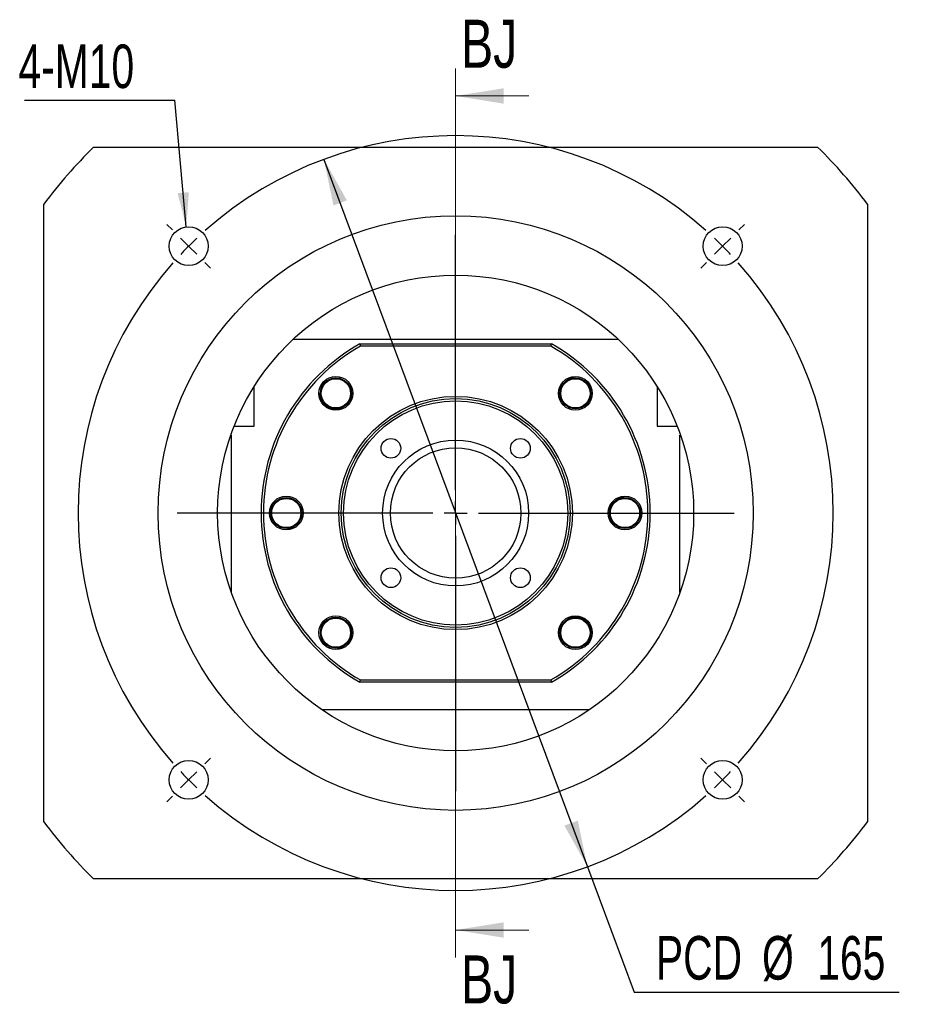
# Model space of a CAD drawing. Header units: millimetres. Extents: x 24 to 288, y 4 to 200.
# Tile 1 of 5: x 24 to 90, y 14 to 86. Entities that reach past the tile are written whole.
import ezdxf

# ---------------------------------------------------------------- set-up
doc = ezdxf.new("R2010")
doc.units = ezdxf.units.MM
doc.layers.add('圖層0', color=7, linetype='Continuous')
doc.styles.add('SLDTEXTSTYLE0', font='TXT', dxfattribs={"width": 0.7})
doc.styles.add('SLDTEXTSTYLE3', font='TXT', dxfattribs={"width": 0.75})
doc.dimstyles.new('SLDDIMSTYLE1', dxfattribs={"dimtxt": 3.389974, "dimasz": 2.5, "dimexe": 0, "dimexo": 0.0625, "dimgap": 0.847493, "dimtad": 0, "dimtih": 1, "dimtoh": 1, "dimlfac": 3, "dimrnd": 1e-09, "dimzin": 12, "dimdsep": 46, "dimtxsty": 'SLDTEXTSTYLE0', "dimsah": 1, "dimcen": 0, "dimadec": 0, "dimazin": 3, "dimtfac": 1, "dimtmove": 0, "dimatfit": 3, "dimfxl": 0, "dimfrac": 2, "dimtolj": 1, "dimtzin": 12, "dimarcsym": 0})
doc.dimstyles.new('SLDDIMSTYLE2', dxfattribs={"dimtxt": 0.18, "dimasz": 2.5, "dimexe": 0, "dimexo": 0.0625, "dimgap": 0, "dimtad": 0, "dimtih": 1, "dimtoh": 1, "dimdec": 0, "dimrnd": 1e-09, "dimzin": 0, "dimdsep": 46, "dimtxsty": 'Standard', "dimsah": 1, "dimcen": 0.09, "dimadec": 0, "dimazin": 0, "dimtfac": 2.5, "dimtdec": 0, "dimtofl": 0, "dimtmove": 0, "dimatfit": 3, "dimfxl": 0, "dimfrac": 2, "dimtolj": 1, "dimtzin": 0, "dimarcsym": 0})

# ---------------------------------------------------------------- blocks, each defined once
blk = doc.blocks.new('_D')
at = {"layer": '圖層0', "color": 7}
for p, q in [((46.412, 75.462), (65.597, 23.916)), ((65.597, 23.916), (69.002, 14.768)), ((69.002, 14.768), (88.304, 14.768))]:
    blk.add_line(p, q, dxfattribs=at)
for points in [[(46.412, 75.462), (47.106, 72.103), (48.084, 72.467)], [(65.597, 23.916), (64.903, 27.275), (63.926, 26.911)]]:
    blk.add_solid(points, dxfattribs=at)
at = {"layer": '圖層0', "color": 7, "char_height": 3.175, "attachment_point": 1, "style": 'SLDTEXTSTYLE0'}
for s, insert in [('PCD', (70.589, 18.861)), ('%%c', (78.321, 18.861)), ('165', (82.342, 18.861))]:
    blk.add_mtext(s, dxfattribs=dict(at, insert=insert))
blk = doc.blocks.new('SW_NOTE_0')
at = {"layer": '圖層0', "color": 0}
blk.add_line((-10.952, 0), (0, 0), dxfattribs=at)
at = {"layer": '圖層0', "color": 0, "insert": (-11.39, 4.049), "char_height": 3.175, "attachment_point": 1, "style": 'SLDTEXTSTYLE0'}
blk.add_mtext('4-M10', dxfattribs=at)
blk = doc.blocks.new('SW_CENTERMARKSYMBOL_0')
at = {"layer": '圖層0', "color": 0}
for p, q in [((-40.069, 1.179), (-40.482, 1.591)), ((1.179, 1.179), (1.591, 1.591)), ((-19.445, -17.779), (-19.445, 0.833)), ((-38.891, 0), (-39.48, 0.589)), ((-38.891, 0), (-38.302, -0.589)), ((0, 0), (-0.589, -0.589)), ((0, 0), (0.589, 0.589)), ((-37.712, -1.179), (-37.3, -1.591)), ((-1.179, -1.179), (-1.591, -1.591)), ((-19.445, -19.445), (-19.445, -18.612)), ((-21.112, -19.445), (-39.724, -19.445)), ((-19.445, -19.445), (-20.279, -19.445)), ((-19.445, -19.445), (-19.445, -20.279)), ((-19.445, -19.445), (-18.612, -19.445)), ((-17.779, -19.445), (0.833, -19.445)), ((-19.445, -21.112), (-19.445, -39.724)), ((-37.712, -37.712), (-37.3, -37.3)), ((-1.179, -37.712), (-1.591, -37.3)), ((-38.891, -38.891), (-38.302, -38.302)), ((0, -38.891), (-0.589, -38.302)), ((-38.891, -38.891), (-39.48, -39.48)), ((0, -38.891), (0.589, -39.48)), ((-40.069, -40.069), (-40.482, -40.482)), ((1.179, -40.069), (1.591, -40.482))]:
    blk.add_line(p, q, dxfattribs=at)
for start, end in [(48.47247, 131.52753), (135, 136.73624), (133.26376, 135), (45, 46.73624), (43.26376, 45), (138.47247, 221.52753), (318.47247, 41.52753), (223.26376, 225), (315, 316.73624), (225, 226.73624), (313.26376, 315), (228.47247, 311.52753)]:
    blk.add_arc((-19.445, -19.445), 27.5, start, end, dxfattribs=at)

msp = doc.modelspace()

# ---------------------------------------------------------------- linework, layer by layer
at = {"color": 7, "linetype": 'Continuous', "lineweight": 18}
for p, q in [((56.0047, 82.0801), (56.0047, 17.3008)), ((61.3247, 80.0801), (56.0047, 80.0801)), ((61.3247, 19.3008), (56.0047, 19.3008))]:
    msp.add_line(p, q, dxfattribs=at)
at = {"color": 7, "linetype": 'Continuous', "lineweight": 25}
for p, q in [((29.6392, 76.3555), (82.3702, 76.3555)), ((26.0047, 27.1889), (26.0047, 72.1889)), ((86.0047, 72.1889), (86.0047, 27.1889)), ((44.1725, 62.3555), (67.8368, 62.3555)), ((49.0345, 62.0222), (49.0785, 61.8555)), ((49.0345, 62.0222), (62.9749, 62.0222)), ((62.9309, 61.8555), (49.0785, 61.8555)), ((62.9309, 61.8555), (62.9749, 62.0222)), ((41.338, 56.0222), (41.338, 58.9265)), ((47.9871, 59.2657), (48.2217, 59.0623)), ((70.6714, 58.9265), (70.6714, 56.0222)), ((64.2121, 57.4283), (63.9409, 57.5794)), ((39.8698, 56.0222), (41.338, 56.0222)), ((70.6714, 56.0222), (72.1395, 56.0222)), ((39.6714, 55.3555), (39.6238, 55.3555)), ((39.6714, 43.8866), (39.6714, 55.3555)), ((72.338, 43.8866), (72.338, 55.3555)), ((72.338, 55.3555), (72.3856, 55.3555)), ((44.1849, 50.6704), (44.4562, 50.5193)), ((67.8245, 48.7073), (67.5532, 48.8584)), ((47.7973, 41.9495), (48.0685, 41.7983)), ((64.0223, 40.1121), (63.7877, 40.3155)), ((49.0345, 37.3555), (49.0785, 37.5222)), ((62.9749, 37.3555), (49.0345, 37.3555)), ((49.0785, 37.5222), (62.9309, 37.5222)), ((62.9309, 37.5222), (62.9749, 37.3555)), ((65.7515, 35.3555), (46.2579, 35.3555)), ((82.3702, 23.0222), (29.6392, 23.0222))]:
    msp.add_line(p, q, dxfattribs=at)
for centre, radius in [((56.0047, 49.6889), 21.6667), ((36.5593, 69.1343), 1.4167), ((75.4501, 69.1343), 1.4167), ((56.0047, 49.6889), 17.3333), ((47.2837, 58.4098), 1.2333), ((64.7257, 58.4098), 1.2333), ((47.2837, 58.4098), 1.1333), ((47.2837, 58.4098), 1.0667), ((64.7257, 58.4098), 1.1333), ((64.7257, 58.4098), 1.0667), ((56.0047, 49.6889), 8.5), ((56.0047, 49.6889), 8.3333), ((56.0047, 49.6889), 8.1667), ((51.2906, 54.4029), 0.7167), ((56.0047, 49.6889), 5.3167), ((60.7187, 54.4029), 0.7167), ((56.0047, 49.6889), 4.75), ((43.6714, 49.6889), 1.2333), ((43.6714, 49.6889), 1.1333), ((43.6714, 49.6889), 1.0667), ((68.338, 49.6889), 1.2333), ((68.338, 49.6889), 1.1333), ((68.338, 49.6889), 1.0667), ((51.2906, 44.9748), 0.7167), ((60.7187, 44.9748), 0.7167), ((47.2837, 40.9679), 1.2333), ((47.2837, 40.9679), 1.1333), ((47.2837, 40.9679), 1.0667), ((64.7257, 40.9679), 1.2333), ((64.7257, 40.9679), 1.1333), ((64.7257, 40.9679), 1.0667), ((36.5593, 30.2434), 1.4167), ((75.4501, 30.2434), 1.4167)]:
    msp.add_circle(centre, radius, dxfattribs=at)
for radius, start, end in [(37.5, 134.67461, 143.130102), (37.5, 36.869898, 45.32539), (14.1667, 119.472932, 240.527068), (14, 119.651845, 240.348155), (14, 299.651845, 60.348155), (14.1667, 299.472932, 60.527068), (37.5, 216.869898, 225.32539), (37.5, 314.67461, 323.130102)]:
    msp.add_arc((56.0047, 49.6889), radius, start, end, dxfattribs=at)
for points, knots in [([(48.1395, 57.7064), (48.181, 57.7628), (48.2588, 57.8688), (48.3354, 58.0468), (48.3814, 58.2256), (48.3966, 58.4099), (48.3813, 58.5942), (48.3199, 58.8336), (48.1931, 59.0734), (48.0447, 59.212), (47.9871, 59.2657)], [0, 0, 0, 0, 0.1205085, 0.2264543, 0.3324003, 0.4383461, 0.5442923, 0.6502382, 0.8644384, 1, 1, 1, 1]), ([(63.7441, 58.9234), (63.7151, 58.8597), (63.6605, 58.7401), (63.622, 58.5502), (63.6135, 58.3657), (63.6363, 58.1823), (63.6889, 58.005), (63.798, 57.7832), (63.9711, 57.5744), (64.1448, 57.4691), (64.2121, 57.4283)], [0, 0, 0, 0, 0.1205083, 0.2264544, 0.3324003, 0.4383462, 0.5442923, 0.6502382, 0.8644387, 1, 1, 1, 1]), ([(64.6305, 59.5447), (64.6028, 59.5449), (64.4449, 59.5458), (64.1769, 59.4173), (63.8996, 59.1971), (63.7902, 59.0046), (63.7441, 58.9234)], [0, 0, 0, 0, 0.0732324, 0.4173433, 0.7542525, 1, 1, 1, 1]), ([(46.0902, 58.4321), (46.0879, 58.3615), (46.0814, 58.1553), (46.2217, 57.8323), (46.4798, 57.5189), (46.8318, 57.316), (47.2251, 57.2412), (47.614, 57.3045), (47.9315, 57.4715), (48.0778, 57.6367), (48.1395, 57.7064)], [0, 0, 0, 0, 0.0737092, 0.2153532, 0.3565999, 0.4955749, 0.6329114, 0.7692122, 0.9026607, 1, 1, 1, 1]), ([(44.6529, 49.1753), (44.682, 49.239), (44.7365, 49.3586), (44.775, 49.5485), (44.7835, 49.733), (44.7607, 49.9164), (44.7081, 50.0937), (44.599, 50.3155), (44.4259, 50.5243), (44.2522, 50.6296), (44.1849, 50.6704)], [0, 0, 0, 0, 0.1205086, 0.2264545, 0.3324004, 0.4383464, 0.5442922, 0.6502383, 0.8644384, 1, 1, 1, 1]), ([(68.2428, 50.8237), (68.2151, 50.8239), (68.0573, 50.8249), (67.7892, 50.6963), (67.512, 50.4761), (67.4026, 50.2836), (67.3565, 50.2024)], [0, 0, 0, 0, 0.0732324, 0.4173436, 0.7542526, 1, 1, 1, 1]), ([(67.3565, 50.2024), (67.3274, 50.1388), (67.2729, 50.0191), (67.2344, 49.8292), (67.2259, 49.6448), (67.2486, 49.4613), (67.3013, 49.284), (67.4103, 49.0622), (67.5835, 48.8534), (67.7571, 48.7481), (67.8245, 48.7073)], [0, 0, 0, 0, 0.1205086, 0.2264545, 0.3324004, 0.4383464, 0.5442922, 0.6502383, 0.8644384, 1, 1, 1, 1]), ([(43.7666, 48.554), (43.7943, 48.5539), (43.9521, 48.5529), (44.2202, 48.6814), (44.4974, 48.9016), (44.6068, 49.0941), (44.6529, 49.1753)], [0, 0, 0, 0, 0.0732324, 0.4173436, 0.7542526, 1, 1, 1, 1]), ([(48.2653, 40.4543), (48.2943, 40.518), (48.3489, 40.6376), (48.3874, 40.8275), (48.3958, 41.012), (48.3731, 41.1954), (48.3204, 41.3727), (48.2114, 41.5945), (48.0383, 41.8034), (47.8646, 41.9086), (47.7973, 41.9495)], [0, 0, 0, 0, 0.1205083, 0.2264544, 0.3324003, 0.4383462, 0.5442923, 0.6502382, 0.8644387, 1, 1, 1, 1]), ([(63.8698, 41.6713), (63.8284, 41.6149), (63.7506, 41.509), (63.674, 41.3309), (63.628, 41.1521), (63.6128, 40.9679), (63.6281, 40.7835), (63.6895, 40.5441), (63.8162, 40.3043), (63.9647, 40.1658), (64.0223, 40.1121)], [0, 0, 0, 0, 0.1205085, 0.2264543, 0.3324003, 0.4383461, 0.5442923, 0.6502382, 0.8644384, 1, 1, 1, 1]), ([(65.9174, 41.0426), (65.9179, 41.0806), (65.9203, 41.2539), (65.7855, 41.5452), (65.5301, 41.8589), (65.1774, 42.0617), (64.7843, 42.1365), (64.3954, 42.0732), (64.0779, 41.9062), (63.9316, 41.741), (63.8698, 41.6713)], [0, 0, 0, 0, 0.0411338, 0.1877591, 0.3339731, 0.4778355, 0.6200018, 0.761096, 0.8992375, 1, 1, 1, 1]), ([(47.3789, 39.833), (47.4066, 39.8329), (47.5645, 39.8319), (47.8325, 39.9605), (48.1097, 40.1806), (48.2191, 40.3731), (48.2653, 40.4543)], [0, 0, 0, 0, 0.0732324, 0.4173433, 0.7542525, 1, 1, 1, 1])]:
    msp.add_open_spline(points, degree=3, knots=knots, dxfattribs=at)
at = {"color": 7, "linetype": 'Continuous', "lineweight": 18}
for points in [[(56.0047, 80.0801), (59.5047, 79.5201), (59.5047, 80.6401)], [(56.0047, 19.3008), (59.5047, 18.7408), (59.5047, 19.8608)]]:
    msp.add_solid(points, dxfattribs=at)

# ---------------------------------------------------------------- block references
at = {"layer": '圖層0', "color": 7}
for name, p in [('SW_NOTE_0', (35.5571, 79.782)), ('SW_CENTERMARKSYMBOL_0', (75.4501, 69.1343))]:
    msp.add_blockref(name, p, dxfattribs=at)

# ---------------------------------------------------------------- texts
at = {"color": 7, "linetype": 'Continuous', "char_height": 3.5, "attachment_point": 1, "style": 'SLDTEXTSTYLE3'}
for insert in [(56.397, 85.6378), (56.397, 17.4501)]:
    msp.add_mtext('BJ', dxfattribs=dict(at, insert=insert))

# ---------------------------------------------------------------- dimensions: what is measured, and where the dimension line sits
at = {"layer": '圖層0', "color": 7}
dim = msp.add_diameter_dim_2p(p1=(65.5969, 23.916), p2=(46.4125, 75.4617), text='PCD<>', dimstyle='SLDDIMSTYLE1', dxfattribs=at)
dim.commit()
dim.dimension.update_dxf_attribs({"geometry": '_D', "text_midpoint": (79.4467, 17.3054), "dimtype": 163})

# ---------------------------------------------------------------- leaders
msp.add_leader([(36.3874, 70.5405), (35.5571, 79.782)], dimstyle='SLDDIMSTYLE2', dxfattribs=at)

doc.saveas('drawing.dxf')
